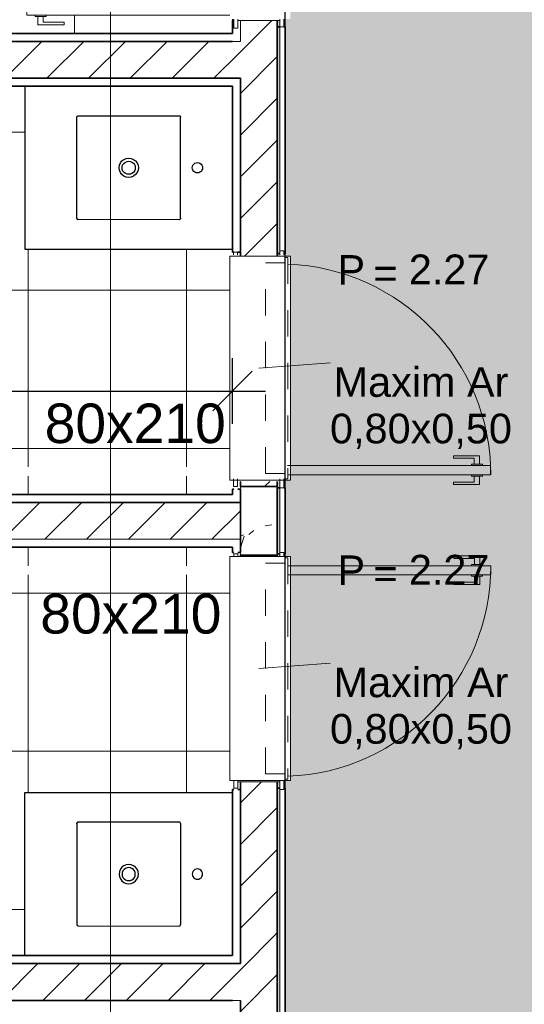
# Model space of a CAD drawing. Header units: millimetres. Extents: x -109 to 627, y -178 to 173.
# Tile 128 of 178: x 326.82 to 328.74, y -74.27 to -70.53. Entities that reach past the tile are written whole.
import ezdxf

# ---------------------------------------------------------------- set-up
doc = ezdxf.new("R2010")
doc.units = ezdxf.units.MM
doc.linetypes.add('CONTINU', pattern=[0])
doc.linetypes.add('Traço Curto', pattern=[0.00153, 0.001, -0.00053])
for name, color, linetype, lineweight in [('ARQ - ALVENARIA - OSSO', 2, 'Continuous', 35), ('ARQ - BANCADAS', 2, 'Continuous', 9), ('ARQ - DIVISORIA', 3, 'Continuous', 35), ('ARQ - JANELA', 2, 'Traço Curto', 5), ('ARQ - PAREDE VISTA', 4, 'Continuous', 9), ('ARQ - PAREDES_HACHURA', 9, 'Continuous', 35), ('ARQ - PAREDES_REVESTIMENTO', 3, 'Continuous', 35), ('ARQ - PILAR', 4, 'Continuous', 15), ('ARQ - PISO_HACHURA_SUPERFICIE', 9, 'Continuous', 5), ('ARQ - PORTA', 3, 'Continuous', 9), ('ARQ - PORTA_FOLHA', 3, 'Continuous', 20), ('ARQ - PORTA_GIRO', 1, 'Continuous', 5), ('ARQ - SIMBOLO_CORTE', 2, 'Continuous', 5), ('ARQ -SIMBOLO_PORTA', 2, 'Continuous', 9), ('ARQ -TEXTO_AMBIENTE', 2, 'Continuous', 5), ('ARQ -TEXTO_JANELA', 2, 'Continuous', 9)]:
    doc.layers.add(name, color=color, linetype=linetype, lineweight=lineweight)
doc.layers.add('LOUÇAS', color=1, linetype='Continuous')
doc.styles.add('Arial Narrow', font='ARIALN.TTF', dxfattribs={"height": 0.225})
doc.styles.add('Arial_2', font='arial.ttf', dxfattribs={"height": 0.15})
doc.styles.add('Arial_3', font='arial.ttf', dxfattribs={"height": 0.0015})
doc.styles.add('Arial_4', font='arial.ttf', dxfattribs={"height": 0.1125})
doc.styles.add('FNDE Texto Cota 0100', font='verdana.ttf', dxfattribs={"height": 0.16})
doc.dimstyles.new('FNDE 1-0100', dxfattribs={"dimscale": 2.5, "dimtxt": 0.16, "dimasz": 0.05, "dimexe": 0.15, "dimexo": 0.15, "dimgap": 0.05, "dimtad": 1, "dimzin": 4, "dimdsep": 46, "dimtxsty": 'FNDE Texto Cota 0100', "dimblk": 'tic', "dimcen": 0.15, "dimdle": 0.15, "dimse1": 1, "dimse2": 1, "dimclrd": 251, "dimclre": 251, "dimclrt": 256, "dimaunit": 1, "dimadec": 3, "dimazin": 0, "dimtfac": 1, "dimtix": 1, "dimtmove": 2, "dimatfit": 3, "dimldrblk": 'tic', "dimfxl": 0.15, "dimtvp": 1, "dimtolj": 1, "dimtzin": 0, "dimarcsym": 0})
pattern_1 = [(50, (318.52865, -67.90927), (0.5462905, -0.0472954), [0.056985, -0.628837]), (355, (318.52865, -67.90927), (-0.105401, 0.573222), [0.045988, -0.50287]), (100.451, (318.57464, -67.91327), (0.44084, 0.525572), [0.048987, -0.533862]), (46.184, (318.52865, -67.7573), (0.812912, -0.126028), [0.085978, -0.942756]), (96.636, (318.5966, -67.7673), (0.71181, 0.74206), [0.07298, -0.800793]), (351.184, (318.52865, -67.7573), (0.712045, 0.742424), [0.068982, -0.753805]), (21, (318.60463, -67.7953), (0.454867, -0.3062124), [0.056985, -0.628837]), (326, (318.60463, -67.7953), (0.185717, 0.552451), [0.045988, -0.50287]), (71.451, (318.6426, -67.8203), (0.64037, 0.245952), [0.048987, -0.533862]), (37.5, (318.52865, -67.90927), (0.0092036, 0.2540508), [0.0249935, -0.4718778, 0.0249935, -0.4848744, -0.5048692]), (37.5, (318.52865, -67.90927), (0.0092036, 0.2540508), [-1.006739, 0.0249935, -0.479876]), (7.5, (318.52865, -67.90927), (0.2004088, 0.3006604), [0.0249935, -0.265931, 0.0249935, -0.459881, -0.1919503]), (7.5, (318.52865, -67.90927), (0.2004088, 0.3006604), [-0.775799, 0.0249935, -0.166957]), (327.5, (318.3587, -67.90927), (0.4063776, -0.0170732), [0.0249935, -0.1649573, 0.0249935, -0.5688527, -0.7887957]), (327.5, (318.3587, -67.90927), (0.4063776, -0.0170732), [-0.784797, 0.0249935, -0.763802]), (317.5, (318.2827, -67.90927), (0.4438837, 0.075988), [0.0249935, -0.222942, 0.0249935, -0.369904, -0.559855]), (317.5, (318.2827, -67.90927), (0.4438837, 0.075988), [-0.641834, 0.024994, -0.534861])]
pattern_2 = [(45, (318.52865, -67.90927), (-0.0791755, 0.0791755), [])]

# ---------------------------------------------------------------- blocks, each defined once
blk = doc.blocks.new('POR_PM_GIRO_1FL - 80 x 210 cm Externa-V2-NÍVEL 1')
at = {"layer": 'ARQ - PORTA'}
for p, q in [((-0.435, 0.095), (-0.445, 0.095)), ((-0.445, 0.095), (-0.445, 0.08)), ((-0.445, 0.08), (-0.435, 0.08)), ((0.445, 0.095), (0.415, 0.095)), ((0.415, 0.08), (0.445, 0.08)), ((0.42, -0.08), (0.42, 0.08)), ((0.445, 0.08), (0.445, 0.095)), ((-0.435, -0.08), (-0.45, -0.08)), ((-0.45, -0.08), (-0.45, -0.095)), ((-0.45, -0.095), (-0.435, -0.095)), ((0.45, -0.08), (0.415, -0.08)), ((0.415, -0.095), (0.45, -0.095)), ((0.45, -0.095), (0.45, -0.08)), ((-0.4275, -0.7393), (-0.4369, -0.7393)), ((-0.4369, -0.7393), (-0.4369, -0.8383)), ((-0.4275, -0.8183), (-0.4275, -0.7393)), ((-0.3375, -0.8183), (-0.3375, -0.7393)), ((-0.3375, -0.7393), (-0.3281, -0.7393)), ((-0.3281, -0.7393), (-0.3281, -0.8383)), ((-0.4051, -0.8183), (-0.4275, -0.8183)), ((-0.4051, -0.8073), (-0.4, -0.8073)), ((-0.4051, -0.8283), (-0.4051, -0.8073)), ((-0.3599, -0.8073), (-0.365, -0.8073)), ((-0.3599, -0.8283), (-0.3599, -0.8073)), ((-0.3599, -0.8183), (-0.3375, -0.8183)), ((-0.4369, -0.8383), (-0.4051, -0.8383)), ((-0.4051, -0.8492), (-0.4051, -0.8283)), ((-0.4, -0.8492), (-0.4051, -0.8492)), ((-0.365, -0.8492), (-0.3599, -0.8492)), ((-0.3599, -0.8492), (-0.3599, -0.8283)), ((-0.3281, -0.8383), (-0.3599, -0.8383))]:
    blk.add_line(p, q, dxfattribs=at)
at = {"layer": 'ARQ - PORTA_FOLHA'}
for p, q in [((-0.4, -0.11), (-0.4, -0.88)), ((-0.365, -0.88), (-0.365, -0.11)), ((-0.4, -0.88), (-0.365, -0.88))]:
    blk.add_line(p, q, dxfattribs=at)
at = {"layer": 'ARQ - PORTA_GIRO'}
blk.add_arc((-0.4, -0.0805), 0.8, 270.0322, 357.8776, dxfattribs=at)
blk = doc.blocks.new('POR_PM_GIRO_1FL - 80 x 210 cm Externa-V3-NÍVEL 1')
at = {"layer": 'ARQ - PORTA'}
for p, q in [((-0.4369, 0.7393), (-0.4369, 0.8383)), ((-0.4369, 0.8383), (-0.4051, 0.8383)), ((-0.4, 0.8492), (-0.4051, 0.8492)), ((-0.4051, 0.8492), (-0.4051, 0.8283)), ((-0.4051, 0.8283), (-0.4051, 0.8073)), ((-0.365, 0.8492), (-0.3599, 0.8492)), ((-0.3599, 0.8492), (-0.3599, 0.8283)), ((-0.3281, 0.8383), (-0.3599, 0.8383)), ((-0.3599, 0.8283), (-0.3599, 0.8073)), ((-0.3281, 0.7393), (-0.3281, 0.8383)), ((-0.4051, 0.8183), (-0.4275, 0.8183)), ((-0.4275, 0.8183), (-0.4275, 0.7393)), ((-0.4051, 0.8073), (-0.4, 0.8073)), ((-0.3599, 0.8073), (-0.365, 0.8073)), ((-0.3599, 0.8183), (-0.3375, 0.8183)), ((-0.3375, 0.8183), (-0.3375, 0.7393)), ((-0.4275, 0.7393), (-0.4369, 0.7393)), ((-0.3375, 0.7393), (-0.3281, 0.7393)), ((-0.45, 0.095), (-0.415, 0.095)), ((-0.45, 0.08), (-0.45, 0.095)), ((-0.415, 0.08), (-0.45, 0.08)), ((-0.42, -0.08), (-0.42, 0.08)), ((0.435, 0.095), (0.45, 0.095)), ((0.45, 0.08), (0.435, 0.08)), ((0.45, 0.095), (0.45, 0.08)), ((-0.445, -0.08), (-0.415, -0.08)), ((-0.445, -0.095), (-0.445, -0.08)), ((-0.415, -0.095), (-0.445, -0.095)), ((0.435, -0.08), (0.445, -0.08)), ((0.445, -0.095), (0.435, -0.095)), ((0.445, -0.08), (0.445, -0.095))]:
    blk.add_line(p, q, dxfattribs=at)
at = {"layer": 'ARQ - PORTA_FOLHA'}
for p, q in [((-0.4, 0.88), (-0.365, 0.88)), ((-0.4, 0.11), (-0.4, 0.88)), ((-0.365, 0.88), (-0.365, 0.11))]:
    blk.add_line(p, q, dxfattribs=at)
at = {"layer": 'ARQ - PORTA_GIRO'}
blk.add_arc((-0.4, 0.0805), 0.8, 2.1224, 89.9678, dxfattribs=at)
blk = doc.blocks.new('JA Maxim Ar 1F1 - Maxim Ar 0_80x0_50-6390869-NÍVEL 1')
at = {"layer": 'ARQ - JANELA'}
for p, q in [((-0.42, 0.11), (0.42, 0.11)), ((-0.42, 0.1), (-0.42, 0.11)), ((0.42, 0.1), (-0.42, 0.1)), ((-0.4, 0.025), (-0.4, 0.1)), ((0.4, 0.1), (0.4, 0.025)), ((0.42, 0.11), (0.42, 0.1)), ((0.4, 0.025), (-0.4, 0.025))]:
    blk.add_line(p, q, dxfattribs=at)
blk = doc.blocks.new('Pedra - Peitoril - Tipo 1-6390871-NÍVEL 1')
at = {"layer": 'ARQ - BANCADAS'}
for p, q in [((-0.3803, -0.23), (-0.3803, 0)), ((0.4697, 0), (-0.3803, 0)), ((0.4697, 0), (0.4697, -0.23)), ((0.4697, -0.23), (-0.3803, -0.23))]:
    blk.add_line(p, q, dxfattribs=at)
blk = doc.blocks.new('Identificação de Janela - Modelo 1-6080617-NÍVEL 1')
at = {"layer": 'ARQ -TEXTO_JANELA', "char_height": 0.0015, "attachment_point": 1, "style": 'Arial_3'}
for s, insert, width in [('P', (-0.004488, 0.005716), 0.00168354), ('=', (-0.00267, 0.00556), 0.00152321)]:
    blk.add_mtext(s, dxfattribs=dict(at, insert=insert, width=width))
blk = doc.blocks.new('7407317_p')
at = {"linetype": 'CONTINU'}
for points in [[(0, 0.249, 1.00002), (0, 0.214)], [(0, 0.214, 1.00004), (0, 0.249)], [(-0.1703, 0.175, 0.414575), (-0.1753, 0.17)], [(0.1754, 0.17, 0.41461), (0.1704, 0.175)], [(0, 0.0325, 1.00002), (0, -0.0325)], [(0, 0.0222, 1.00002), (0, -0.0223)], [(0, -0.0325, 1.00002), (0, 0.0325)], [(0, -0.0223, 1.00006), (0, 0.0222)], [(-0.1736, -0.1735, -0.197037), (-0.175, -0.17)], [(-0.175, -0.17, 0.414577), (-0.17, -0.175)], [(-0.17, -0.175, -0.197039), (-0.1736, -0.1735)], [(0.1706, -0.175, 0.413841), (0.175, -0.1706)]]:
    blk.add_lwpolyline(points, format="xyb", dxfattribs=at)
for points in [[(-0.1753, 0.17), (-0.175, -0.17)], [(-0.1703, 0.175), (0.1704, 0.175)], [(0.175, -0.1706), (0.1754, 0.17)], [(-0.17, -0.175), (0.1706, -0.175)]]:
    blk.add_lwpolyline(points, dxfattribs=at)
blk = doc.blocks.new('tic')
at = {"color": 251}
for p, q in [((0, -1), (0, 1)), ((-1, 0), (1, 0))]:
    blk.add_line(p, q, dxfattribs=at)
blk.add_line((-0.6, -0.6), (0.6, 0.6))
blk = doc.blocks.new('*D622')
at = {"color": 251, "lineweight": -2, "transparency": 16777216}
blk.add_line((325.0044, -71.9432), (327.5037, -71.9432), dxfattribs=at)
at = {"layer": 'Defpoints', "color": 0, "transparency": 16777216}
for p in [(327.6287, -71.9432), (324.8794, -72.336), (327.6287, -72.336)]:
    blk.add_point(p, dxfattribs=at)
at = {"color": 251, "lineweight": -2, "transparency": 16777216, "xscale": 0.125, "yscale": 0.125, "zscale": 0.125, "rotation": 180}
blk.add_blockref('tic', (324.8794, -71.9432), dxfattribs=at)
at = {"color": 251, "lineweight": -2, "transparency": 16777216, "xscale": 0.125, "yscale": 0.125, "zscale": 0.125}
blk.add_blockref('tic', (327.6287, -71.9432), dxfattribs=at)
at = {"transparency": 16777216, "insert": (326.254, -71.7349), "char_height": 0.16, "attachment_point": 5, "style": 'FNDE Texto Cota 0100'}
blk.add_mtext('\\A1;2.75', dxfattribs=at)

msp = doc.modelspace()

# ---------------------------------------------------------------- hatches: boundary and pattern name
at = {"layer": 'ARQ - PAREDES_HACHURA'}
h = msp.add_hatch(dxfattribs=at)
h.set_pattern_fill('FP_6', color=256, scale=0.999741, style=0, pattern_type=2)
h.set_pattern_definition(pattern_2)
h.paths.add_polyline_path([(327.65864, -72.30606), (327.79861, -72.30606), (327.79861, -72.28606), (327.65864, -72.28606)], flags=0)
h.paths.add_polyline_path([(327.79861, -71.43128), (327.79861, -70.53652), (327.65864, -70.53652), (327.65864, -71.43128), (327.79556, -71.43128)], flags=0)
h.paths.add_polyline_path([(327.7972, -69.68174), (327.79861, -69.68174), (327.79861, -68.20712), (327.65864, -68.20712), (327.65864, -69.68174)], flags=0)
for points in [[(327.79861, -71.42129), (327.8086, -71.42129), (327.8086, -70.56151), (327.79861, -70.56151), (327.79861, -71.35284)], [(327.79861, -72.56099), (327.8086, -72.56099), (327.8086, -72.31106), (327.79861, -72.31106), (327.79861, -72.53433)], [(327.79861, -74.34053), (327.8086, -74.34053), (327.8086, -73.45076), (327.79861, -73.45076), (327.79861, -74.31387)]]:
    msp.add_hatch(color=256, dxfattribs=at).paths.add_polyline_path(points, flags=0)
h = msp.add_hatch(dxfattribs=at)
h.set_pattern_fill('FP_6', color=256, scale=0.999741, style=0, pattern_type=2)
h.set_pattern_definition(pattern_2)
h.paths.add_polyline_path([(327.42593, -70.75646), (327.65864, -70.75646), (327.65864, -70.61649), (324.96934, -70.61649), (324.96934, -70.75646), (325.72832, -70.75646)], flags=0)
h = msp.add_hatch(dxfattribs=at)
h.set_pattern_fill('FP_6', color=256, scale=0.999741, style=0, pattern_type=2)
h.set_pattern_definition(pattern_2)
h.paths.add_polyline_path([(324.84937, -72.506), (327.65864, -72.50568), (327.65864, -72.36604), (324.84937, -72.36604), (324.84937, -72.43546)], flags=0)
h = msp.add_hatch(dxfattribs=at)
h.set_pattern_fill('FP_6', color=256, scale=0.999741, style=0, pattern_type=2)
h.set_pattern_definition(pattern_2)
h.paths.add_polyline_path([(327.65864, -76.63494), (327.79861, -76.63494), (327.79861, -75.20531), (327.65864, -75.20531), (327.65864, -75.2353)], flags=0)
h.paths.add_polyline_path([(327.66416, -74.35053), (327.79861, -74.35053), (327.79861, -73.42577), (327.65864, -73.42577), (327.65864, -74.35053)], flags=0)
h.paths.add_polyline_path([(327.65864, -72.57099), (327.79861, -72.57099), (327.79861, -72.56599), (327.65864, -72.56599)], flags=0)
h = msp.add_hatch(dxfattribs=at)
h.set_pattern_fill('FP_6', color=256, scale=0.999741, style=0, pattern_type=2)
h.set_pattern_definition(pattern_2)
h.paths.add_polyline_path([(327.646, -74.25555), (327.65864, -74.25555), (327.65864, -74.11559), (324.96934, -74.11559), (324.96934, -74.25555), (327.63024, -74.25555)], flags=0)
at = {"layer": 'ARQ - PILAR'}
h = msp.add_hatch(dxfattribs=at)
h.set_pattern_fill('FP_1', color=256, scale=0.999741, style=0, pattern_type=2)
h.set_pattern_definition(pattern_1)
h.paths.add_polyline_path([(327.65864, -72.56599), (327.79861, -72.56599), (327.79861, -72.30606), (327.65864, -72.30606), (327.65864, -72.506)], flags=0)
at = {"layer": 'ARQ - PISO_HACHURA_SUPERFICIE'}
h = msp.add_hatch(dxfattribs=at)
h.set_pattern_fill('FP_1', color=256, scale=0.999741, style=0, pattern_type=2)
h.set_pattern_definition(pattern_1)
h.paths.add_polyline_path([(327.8286, -94.00044), (330.02803, -94.00044), (330.02803, -93.71051), (330.19798, -93.71051), (330.19798, -89.79153), (330.02803, -89.79153), (330.02803, -89.47161), (330.19798, -89.47161), (330.19798, -85.49264), (330.02803, -85.49264), (330.02803, -85.17272), (330.19798, -85.17272), (330.19798, -81.19375), (330.02803, -81.19375), (330.02803, -80.87384), (330.19798, -80.87384), (330.19798, -76.89487), (330.02803, -76.89487), (330.02803, -76.57495), (330.19798, -76.57495), (330.19798, -72.59598), (330.02803, -72.59598), (330.02803, -72.27606), (330.19798, -72.27606), (330.19798, -68.2971), (330.02803, -68.2971), (330.02803, -67.97718), (330.19798, -67.97718), (330.19798, -63.99821), (330.02803, -63.99821), (330.02803, -63.67829), (330.19798, -63.67829), (330.19798, -59.75931), (330.02803, -59.75931), (330.02803, -59.46938), (327.8286, -59.46938), (327.8286, -59.66433), (327.8236, -59.66433), (327.8236, -59.70432), (327.8086, -59.70432), (327.8086, -59.71932), (327.79861, -59.71932), (327.79861, -60.49911), (327.8086, -60.49911), (327.8086, -60.51411), (327.8236, -60.51411), (327.8236, -60.5541), (327.8286, -60.5541), (327.8286, -69.67174), (327.8236, -69.67174), (327.8236, -69.68174), (327.84859, -69.68174), (327.84859, -70.53152), (327.8236, -70.53152), (327.8236, -70.56151), (327.8286, -70.56151), (327.8286, -71.42129), (327.8236, -71.42129), (327.8236, -71.43128), (327.84859, -71.43128), (327.84859, -72.28106), (327.8236, -72.28106), (327.8236, -72.31106), (327.8286, -72.31106), (327.8286, -72.56099), (327.8236, -72.56099), (327.8236, -72.57099), (327.84859, -72.57099), (327.84859, -73.42077), (327.8236, -73.42077), (327.8236, -73.45076), (327.8286, -73.45076), (327.8286, -74.34053), (327.8236, -74.34053), (327.8236, -74.35053), (327.84859, -74.35053), (327.84859, -75.20031), (327.8236, -75.20031), (327.8236, -75.2303), (327.8286, -75.2303), (327.8286, -84.31795), (327.8236, -84.31795), (327.8236, -84.35794), (327.8086, -84.35794), (327.8086, -84.37293), (327.79861, -84.37293), (327.79861, -85.15273), (327.8086, -85.15273), (327.8086, -85.16773), (327.8236, -85.16773), (327.8236, -85.20771), (327.8286, -85.20771), (327.8286, -85.45765), (327.8236, -85.45811), (327.8236, -85.49764), (327.8086, -85.49764), (327.8086, -85.51264), (327.79861, -85.51264), (327.79861, -86.29243), (327.8086, -86.29243), (327.8086, -86.30743), (327.8236, -86.30743), (327.8236, -86.34742), (327.8286, -86.34742), (327.8286, -93.99699)], flags=0)
h.paths.add_polyline_path([(327.79861, -86.34742), (327.8086, -86.34742), (327.8086, -86.32243), (327.79861, -86.32243)], flags=0)
h.paths.add_polyline_path([(327.8086, -85.48264), (327.8086, -85.45765), (327.79861, -85.45811), (327.79861, -85.48264)], flags=0)
h.paths.add_polyline_path([(327.79861, -85.20771), (327.8086, -85.20687), (327.8086, -85.18272), (327.79861, -85.18272), (327.79861, -85.20726)], flags=0)
h.paths.add_polyline_path([(327.79861, -84.34294), (327.8086, -84.34294), (327.8086, -84.31795), (327.79861, -84.31795)], flags=0)
h.paths.add_polyline_path([(327.8086, -75.2303), (327.8086, -75.20531), (327.79861, -75.20531), (327.79861, -75.2303)], flags=0)
h.paths.add_polyline_path([(327.8086, -74.35053), (327.8086, -74.34053), (327.79861, -74.34053), (327.79861, -74.35053)], flags=0)
h.paths.add_polyline_path([(327.8086, -73.45076), (327.8086, -73.42577), (327.79861, -73.42577), (327.79861, -73.45076)], flags=0)
h.paths.add_polyline_path([(327.8086, -72.57099), (327.8086, -72.56099), (327.79861, -72.56099), (327.79861, -72.57099)], flags=0)
h.paths.add_polyline_path([(327.8086, -72.31106), (327.8086, -72.28606), (327.79861, -72.28606), (327.79861, -72.31106)], flags=0)
h.paths.add_polyline_path([(327.8086, -71.43128), (327.8086, -71.42129), (327.79861, -71.42129), (327.79861, -71.43128)], flags=0)
h.paths.add_polyline_path([(327.8086, -70.56151), (327.8086, -70.53652), (327.79861, -70.53652), (327.79861, -70.56151)], flags=0)
h.paths.add_polyline_path([(327.79861, -69.68174), (327.8086, -69.68174), (327.8086, -69.67174), (327.79861, -69.67174)], flags=0)
h.paths.add_polyline_path([(327.79861, -60.5541), (327.8086, -60.5541), (327.8086, -60.52911), (327.79861, -60.52911)], flags=0)
h.paths.add_polyline_path([(327.8086, -59.68932), (327.8086, -59.66433), (327.79861, -59.66433), (327.79861, -59.68932)], flags=0)
h = msp.add_hatch(dxfattribs=at)
h.set_pattern_fill('FP_5', color=256, scale=0.999741, style=0, pattern_type=2)
h.set_pattern_definition([(0, (324.62907, -70.28665), (0, 0.59984), []), (90, (324.62907, -70.28665), (-0.59984, 4e-17), [])])
h.paths.add_polyline_path([(321.6302, -72.33605), (323.62969, -72.33519), (323.62969, -71.33631), (321.6302, -71.33631), (321.6302, -72.30606)], flags=0)
h.paths.add_polyline_path([(321.7526, -72.01897), (321.74367, -72.01798), (321.73519, -72.01545), (321.66404, -72.01545), (321.66017, -72.00984), (321.66017, -71.88398), (321.64128, -71.88337), (321.63787, -71.87922), (321.63552, -71.83618), (321.63787, -71.79314), (321.64259, -71.78853), (321.64396, -71.78838), (321.66017, -71.78838), (321.66038, -71.66096), (321.66462, -71.65672), (321.66617, -71.65652), (321.73663, -71.65652), (321.7437, -71.65405), (321.75263, -71.65307), (322.02593, -71.6539), (322.04893, -71.65668), (322.07703, -71.66744), (322.10385, -71.68721), (322.12289, -71.7104), (322.13499, -71.73425), (322.1417, -71.76397), (322.14461, -71.80234), (322.14527, -71.8452), (322.14434, -71.87487), (322.14152, -71.90913), (322.135, -71.93778), (322.12139, -71.96461), (322.10168, -71.98733), (322.07704, -72.00459), (322.04817, -72.01545), (322.01907, -72.01897)], flags=0)
h.paths.add_polyline_path([(321.63108, -71.30632), (323.62969, -71.30632), (323.62969, -70.30657), (321.6302, -70.30657), (321.6302, -71.30632)], flags=0)
h.paths.add_polyline_path([(321.7576, -70.98924), (321.74867, -70.98825), (321.74019, -70.98572), (321.66904, -70.98572), (321.66517, -70.98011), (321.66517, -70.85424), (321.64628, -70.85364), (321.64287, -70.84949), (321.64051, -70.80645), (321.64287, -70.7634), (321.64758, -70.7588), (321.64896, -70.75865), (321.66517, -70.75865), (321.66538, -70.63123), (321.66962, -70.62699), (321.67117, -70.62678), (321.74163, -70.62678), (321.7487, -70.62432), (321.75762, -70.62334), (322.03093, -70.62417), (322.05393, -70.62695), (322.08203, -70.63771), (322.10885, -70.65748), (322.12789, -70.68066), (322.13999, -70.70452), (322.1467, -70.73424), (322.14961, -70.7726), (322.15027, -70.81547), (322.14862, -70.85424), (322.14652, -70.8794), (322.13999, -70.90804), (322.12639, -70.93487), (322.10668, -70.9576), (322.08204, -70.97486), (322.05317, -70.98572), (322.02407, -70.98924)], flags=0)
h.paths.add_polyline_path([(321.6302, -70.27658), (323.62969, -70.27658), (323.62969, -69.27684), (321.6302, -69.27684), (321.6302, -70.27021)], flags=0)
h.paths.add_polyline_path([(321.90869, -69.95951), (321.7576, -69.95951), (321.74867, -69.95852), (321.74019, -69.95598), (321.66904, -69.95598), (321.66517, -69.95038), (321.66517, -69.82451), (321.64628, -69.82391), (321.64287, -69.81975), (321.64051, -69.77671), (321.64287, -69.73367), (321.64758, -69.72907), (321.64896, -69.72891), (321.66517, -69.7289), (321.66538, -69.60149), (321.66962, -69.59725), (321.67117, -69.59705), (321.74163, -69.59705), (321.7487, -69.59459), (321.75762, -69.5936), (322.03093, -69.59443), (322.05393, -69.59722), (322.08203, -69.60797), (322.10885, -69.62774), (322.12789, -69.65093), (322.13999, -69.67478), (322.1467, -69.70451), (322.14961, -69.74287), (322.15027, -69.78574), (322.14862, -69.82451), (322.14652, -69.84967), (322.13999, -69.87831), (322.12639, -69.90514), (322.10668, -69.92787), (322.08204, -69.94513), (322.05317, -69.95598), (322.02407, -69.95951)], flags=0)
h.paths.add_polyline_path([(322.3331, -69.24685), (323.62969, -69.24685), (323.62969, -68.23711), (321.6302, -68.23711), (321.6302, -69.24685)], flags=0)
h.paths.add_polyline_path([(322.01909, -68.92978), (321.7526, -68.92978), (321.74367, -68.92878), (321.73519, -68.92625), (321.66404, -68.92625), (321.66017, -68.92064), (321.66017, -68.79478), (321.64128, -68.79417), (321.63787, -68.79002), (321.63552, -68.74698), (321.63787, -68.70394), (321.64259, -68.69933), (321.64396, -68.69918), (321.66017, -68.69918), (321.66038, -68.57176), (321.66462, -68.56752), (321.66617, -68.56732), (321.73663, -68.56732), (321.7437, -68.56485), (321.75263, -68.56387), (322.02593, -68.5647), (322.04893, -68.56748), (322.07703, -68.57824), (322.10385, -68.59801), (322.12289, -68.6212), (322.13527, -68.64627), (322.1417, -68.67477), (322.14461, -68.71314), (322.14527, -68.756), (322.14362, -68.79478), (322.14152, -68.81993), (322.135, -68.84858), (322.12139, -68.87541), (322.10168, -68.89813), (322.07704, -68.9154), (322.04817, -68.92625), (322.02868, -68.92861)], flags=0)
h.paths.add_polyline_path([(326.70389, -69.91168), (326.70389, -69.46179), (326.73763, -69.46179), (326.73763, -70.5865), (327.62865, -70.5865), (327.62865, -70.53652), (327.63365, -70.53652), (327.63365, -70.53152), (327.61865, -70.53152), (327.61865, -70.51652), (326.84885, -70.51652), (326.84885, -70.48153), (327.61865, -70.48153), (327.61865, -69.68174), (327.63365, -69.68174), (327.63365, -69.66674), (327.64865, -69.66674), (327.64865, -69.68174), (327.65864, -69.68174), (327.65864, -69.63675), (327.62865, -69.63675), (327.62865, -68.23711), (323.65968, -68.23755), (323.65968, -72.33605), (324.49946, -72.33605), (324.67941, -72.33605), (324.67941, -69.91168)])
h = msp.add_hatch(dxfattribs=at)
h.set_pattern_fill('FP_2', color=256, scale=0.999741, style=0, pattern_type=2)
h.set_pattern_definition([(180, (326.25365, -71.5613), (-7e-17, -0.59984), []), (270, (326.25365, -71.5613), (0.59984, 4e-17), [])])
h.paths.add_polyline_path([(327.64865, -72.31605), (327.65864, -72.31605), (327.65864, -72.28606), (327.64865, -72.28606), (327.64865, -72.30748)], flags=0)
h.paths.add_polyline_path([(325.26823, -71.46912), (325.00176, -71.46912), (324.99283, -71.46813), (324.98435, -71.46559), (324.9132, -71.46559), (324.90933, -71.45999), (324.90933, -71.33412), (324.89044, -71.33352), (324.88703, -71.32936), (324.88467, -71.28632), (324.88703, -71.24328), (324.89174, -71.23867), (324.89312, -71.23852), (324.90933, -71.23852), (324.90954, -71.1111), (324.91378, -71.10686), (324.91533, -71.10666), (324.98579, -71.10666), (324.99286, -71.1042), (325.00178, -71.10321), (325.27509, -71.10404), (325.29809, -71.10683), (325.32619, -71.11758), (325.35301, -71.13735), (325.37205, -71.16054), (325.38415, -71.18439), (325.39086, -71.21411), (325.39377, -71.25248), (325.39443, -71.29535), (325.3935, -71.32501), (325.39068, -71.35928), (325.38415, -71.38792), (325.37055, -71.41475), (325.35084, -71.43748), (325.3262, -71.45474), (325.29733, -71.46559), (325.26824, -71.46912)], flags=0)
h.paths.add_polyline_path([(327.65864, -71.43128), (327.65864, -71.41629), (327.64865, -71.41629), (327.64865, -71.43128)], flags=0)
h.paths.add_polyline_path([(327.62865, -71.40504), (326.84135, -71.40504), (326.84135, -70.78645), (324.87936, -70.78645), (324.87936, -71.35284), (324.87936, -72.33605), (327.62865, -72.33605), (327.62865, -72.31605), (327.63365, -72.31605), (327.63365, -72.28106), (327.61865, -72.28106), (327.61865, -72.26607), (326.84885, -72.26607), (326.84885, -72.23108), (327.61865, -72.23108), (327.61865, -71.43128), (327.63365, -71.43128), (327.63365, -71.41629), (327.62865, -71.41629)])
h = msp.add_hatch(dxfattribs=at)
h.set_pattern_fill('FP_3', color=256, scale=0.999741, style=0, pattern_type=2)
h.set_pattern_definition([(180, (326.25365, -73.31087), (-7e-17, -0.59984), []), (270, (326.25365, -73.31087), (0.59984, 4e-17), [])])
h.paths.add_polyline_path([(325.00178, -73.76883), (324.99286, -73.76785), (324.98438, -73.76539), (324.91233, -73.76458), (324.90933, -73.75939), (324.90933, -73.63352), (324.89044, -73.63292), (324.88703, -73.62877), (324.88467, -73.58573), (324.88703, -73.54268), (324.89174, -73.53808), (324.89312, -73.53793), (324.90933, -73.53793), (324.90951, -73.41063), (324.9132, -73.40645), (324.98557, -73.40645), (324.99283, -73.40392), (325.00176, -73.40293), (325.26824, -73.40293), (325.29811, -73.40655), (325.3262, -73.41731), (325.35312, -73.4372), (325.37055, -73.4573), (325.38477, -73.48667), (325.3912, -73.51809), (325.3935, -73.54704), (325.39443, -73.58689), (325.39377, -73.61957), (325.39068, -73.659), (325.38393, -73.68809), (325.37054, -73.71448), (325.35083, -73.73721), (325.32619, -73.75446), (325.2967, -73.76539), (325.26823, -73.76883)], flags=0)
h.paths.add_polyline_path([(327.64865, -73.45576), (327.65864, -73.45576), (327.65864, -73.42577), (327.64865, -73.42577)], flags=0)
h.paths.add_polyline_path([(327.65864, -72.57099), (327.65864, -72.55599), (327.64865, -72.55599), (327.64865, -72.57099)], flags=0)
h.paths.add_polyline_path([(326.84135, -74.0856), (326.84135, -73.46701), (327.62865, -73.46701), (327.62865, -73.45576), (327.63365, -73.45576), (327.63365, -73.42077), (327.61865, -73.42077), (327.61865, -72.64097), (326.84885, -72.64097), (326.84885, -72.60598), (327.61865, -72.60598), (327.61865, -72.57099), (327.63365, -72.57099), (327.63365, -72.55599), (327.62865, -72.55599), (327.62865, -72.536), (324.87936, -72.536), (324.87936, -73.51809), (324.87936, -74.0856)])

# ---------------------------------------------------------------- linework, layer by layer
at = {"color": 2, "linetype": 'Continuous'}
for p, q in [((326.84135, -70.78645), (326.84135, -71.40504)), ((326.84135, -71.40504), (327.62865, -71.40504)), ((326.84135, -73.46701), (327.62865, -73.46701)), ((326.84135, -74.0856), (326.84135, -73.46701))]:
    msp.add_line(p, q, dxfattribs=at)
msp.add_lwpolyline([(345.02414, -57.04001), (345.02414, -59.43939), (330.19798, -59.4094), (330.19798, -94.03043), (327.8286, -94.03043), (327.8286, -57.04001), (345.02414, -57.04001)])
at = {"layer": 'ARQ - ALVENARIA - OSSO'}
for p, q in [((327.63365, -70.53652), (327.62865, -70.53652)), ((327.62865, -70.53652), (327.62865, -70.5865)), ((327.79861, -71.43128), (327.79861, -70.53652)), ((327.62865, -70.5865), (324.67941, -70.5865)), ((324.70941, -70.61649), (327.62865, -70.61649)), ((327.65864, -70.75646), (324.84937, -70.75646)), ((327.65864, -71.43128), (327.65864, -70.75646)), ((324.87936, -70.78645), (327.62865, -70.78645)), ((327.62865, -70.78645), (327.62865, -71.41629)), ((327.62865, -71.41629), (327.63365, -71.41629)), ((327.64865, -71.41629), (327.65864, -71.41629)), ((327.65864, -72.28606), (327.65864, -72.30606)), ((327.79861, -72.30606), (327.79861, -72.28606)), ((327.62865, -72.33605), (324.87936, -72.33605)), ((327.63365, -72.31605), (327.62865, -72.31605)), ((327.62865, -72.31605), (327.62865, -72.33605)), ((327.65864, -72.31605), (327.64865, -72.31605)), ((327.65864, -72.30606), (327.79861, -72.30606)), ((327.65864, -72.55599), (327.65864, -72.31605)), ((327.65864, -72.36604), (324.84937, -72.36604)), ((324.87936, -72.536), (327.62865, -72.536)), ((327.62865, -72.536), (327.62865, -72.55599)), ((327.62865, -72.55599), (327.63365, -72.55599)), ((327.64865, -72.55599), (327.65864, -72.55599)), ((327.79861, -72.56599), (327.65864, -72.56599)), ((327.65864, -72.56599), (327.65864, -72.57099)), ((327.79861, -72.57099), (327.79861, -72.56599)), ((327.62865, -73.45576), (327.62865, -74.0856)), ((327.63365, -73.45576), (327.62865, -73.45576)), ((327.65864, -73.45576), (327.64865, -73.45576)), ((327.65864, -74.11559), (327.65864, -73.42577)), ((327.79861, -74.35053), (327.79861, -73.42577)), ((327.62865, -74.0856), (324.87936, -74.0856)), ((324.70941, -74.11559), (327.65864, -74.11559)), ((327.62865, -74.25555), (324.70941, -74.25555)), ((327.65864, -74.35053), (327.65864, -74.25555))]:
    msp.add_line(p, q, dxfattribs=at)
at = {"layer": 'ARQ - DIVISORIA'}
for p, q in [((327.8086, -70.56151), (327.79861, -70.56151)), ((327.79861, -71.42129), (327.8086, -71.42129)), ((327.8086, -72.31106), (327.79861, -72.31106)), ((327.79861, -72.31106), (327.79861, -72.56099)), ((327.79861, -72.56099), (327.8086, -72.56099)), ((327.8086, -73.45076), (327.79861, -73.45076))]:
    msp.add_line(p, q, dxfattribs=at)
at = {"layer": 'ARQ - PAREDE VISTA'}
for p, q in [((327.65864, -70.53652), (327.65864, -70.61649)), ((327.8086, -70.56151), (327.8086, -71.42129)), ((327.62865, -70.61649), (327.65864, -70.61649)), ((327.8086, -72.31106), (327.8086, -72.56099)), ((324.84937, -72.506), (327.65864, -72.506)), ((327.8086, -73.45076), (327.8086, -74.34053)), ((327.65864, -74.25555), (327.62865, -74.25555))]:
    msp.add_line(p, q, dxfattribs=at)
at = {"layer": 'ARQ - PAREDES_REVESTIMENTO'}
for p, q in [((327.8286, -70.56151), (327.8236, -70.56151)), ((327.8286, -71.42129), (327.8286, -70.56151)), ((327.8236, -71.42129), (327.8286, -71.42129)), ((327.8286, -72.31106), (327.8236, -72.31106)), ((327.8286, -72.56099), (327.8286, -72.31106)), ((327.8236, -72.56099), (327.8286, -72.56099)), ((327.8286, -73.45076), (327.8236, -73.45076)), ((327.8286, -74.34053), (327.8286, -73.45076))]:
    msp.add_line(p, q, dxfattribs=at)
at = {"layer": 'ARQ - PILAR'}
for p, q in [((327.79861, -72.30606), (327.65864, -72.30606)), ((327.65864, -72.30606), (327.65864, -72.56599)), ((327.79861, -72.56599), (327.79861, -72.30606)), ((327.65864, -72.56599), (327.79861, -72.56599))]:
    msp.add_line(p, q, dxfattribs=at)
at = {"layer": 'ARQ - SIMBOLO_CORTE'}
msp.add_line((327.16555, -49.6991), (327.16555, -95.97418), dxfattribs=at)
at = {"layer": 'ARQ -TEXTO_JANELA'}
for p, q in [((327.72862, -71.85617), (327.99948, -71.83624)), ((327.72862, -72.99588), (327.99948, -72.97594))]:
    msp.add_line(p, q, dxfattribs=at)

# ---------------------------------------------------------------- block references
at = {"layer": 'ARQ - BANCADAS', "xscale": 0.9997410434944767, "yscale": 0.9997410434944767, "zscale": 0.9997410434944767, "rotation": 269.9999999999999}
for p in [(327.84859, -71.81148), (327.84859, -72.95119)]:
    msp.add_blockref('Pedra - Peitoril - Tipo 1-6390871-NÍVEL 1', p, dxfattribs=at)
at = {"layer": 'ARQ - JANELA', "xscale": 0.9997410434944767, "yscale": 0.9997410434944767, "zscale": 0.9997410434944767, "rotation": 269.9999999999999}
for p in [(327.72862, -71.85617), (327.72862, -72.99588)]:
    msp.add_blockref('JA Maxim Ar 1F1 - Maxim Ar 0_80x0_50-6390869-NÍVEL 1', p, dxfattribs=at)
at = {"layer": 'ARQ - PORTA', "yscale": 0.9997410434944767, "zscale": 0.9997410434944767}
for name, p, xscale, rotation in [('POR_PM_GIRO_1FL - 80 x 210 cm Externa-V3-NÍVEL 1', (327.72862, -70.11662), 0.9997410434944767, 89.99999999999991), ('POR_PM_GIRO_1FL - 80 x 210 cm Externa-V3-NÍVEL 1', (327.72799, -71.86117), -0.9997410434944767, 270.0000000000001), ('POR_PM_GIRO_1FL - 80 x 210 cm Externa-V2-NÍVEL 1', (327.72862, -73.00588), -0.9997410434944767, 90.00000000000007)]:
    msp.add_blockref(name, p, dxfattribs=dict(at, xscale=xscale, rotation=rotation))
at = {"layer": 'ARQ -TEXTO_JANELA', "xscale": 74.98057826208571, "yscale": 74.98057826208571, "zscale": 74.98057826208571}
for p in [(328.36346, -71.85617), (328.36346, -72.99588)]:
    msp.add_blockref('Identificação de Janela - Modelo 1-6080617-NÍVEL 1', p, dxfattribs=at)
at = {"layer": 'LOUÇAS', "yscale": 1.124708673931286, "zscale": 1.124708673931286, "rotation": 270}
for p, xscale in [((327.23501, -71.09575), -1.124708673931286), ((327.23501, -73.7763), 1.124708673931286)]:
    msp.add_blockref('7407317_p', p, dxfattribs=dict(at, xscale=xscale))

# ---------------------------------------------------------------- texts
at = {"layer": 'ARQ -SIMBOLO_PORTA', "char_height": 0.149961, "width": 0.8224899, "attachment_point": 2, "line_spacing_factor": 0.941778, "style": 'Arial_2'}
for insert in [(327.25966, -71.99082), (327.24307, -72.71354)]:
    msp.add_mtext('80x210', dxfattribs=dict(at, insert=insert))
at = {"layer": 'ARQ -TEXTO_AMBIENTE', "insert": (325.97499, -72.66601), "char_height": 0.2249417, "width": 1.9751008, "attachment_point": 2, "line_spacing_factor": 0.974696, "style": 'Arial Narrow'}
msp.add_mtext('Banheiro PCD\\PFeminino', dxfattribs=at)
at = {"layer": 'ARQ -TEXTO_JANELA', "char_height": 0.112471, "line_spacing_factor": 0.941778, "style": 'Arial_4'}
for s, insert, width, attachment_point in [('2.27', (328.60332, -71.42525), 0.3662711, 3), ('Maxim Ar\\P0,80x0,50', (328.34372, -71.8527), 0.8261755, 2), ('2.27', (328.60332, -72.56496), 0.3662711, 3), ('Maxim Ar\\P0,80x0,50', (328.34372, -72.9924), 0.8261755, 2)]:
    msp.add_mtext(s, dxfattribs=dict(at, insert=insert, width=width, attachment_point=attachment_point))

# ---------------------------------------------------------------- dimensions: what is measured, and where the dimension line sits
dim = msp.add_linear_dim(base=(327.62865, -71.94324), p1=(324.87936, -72.33605), p2=(327.62865, -72.33605), dimstyle='FNDE 1-0100')
dim.commit()
dim.dimension.update_dxf_attribs({"geometry": '*D622', "text_midpoint": (326.25401, -71.73491)})

doc.saveas('drawing.dxf')
